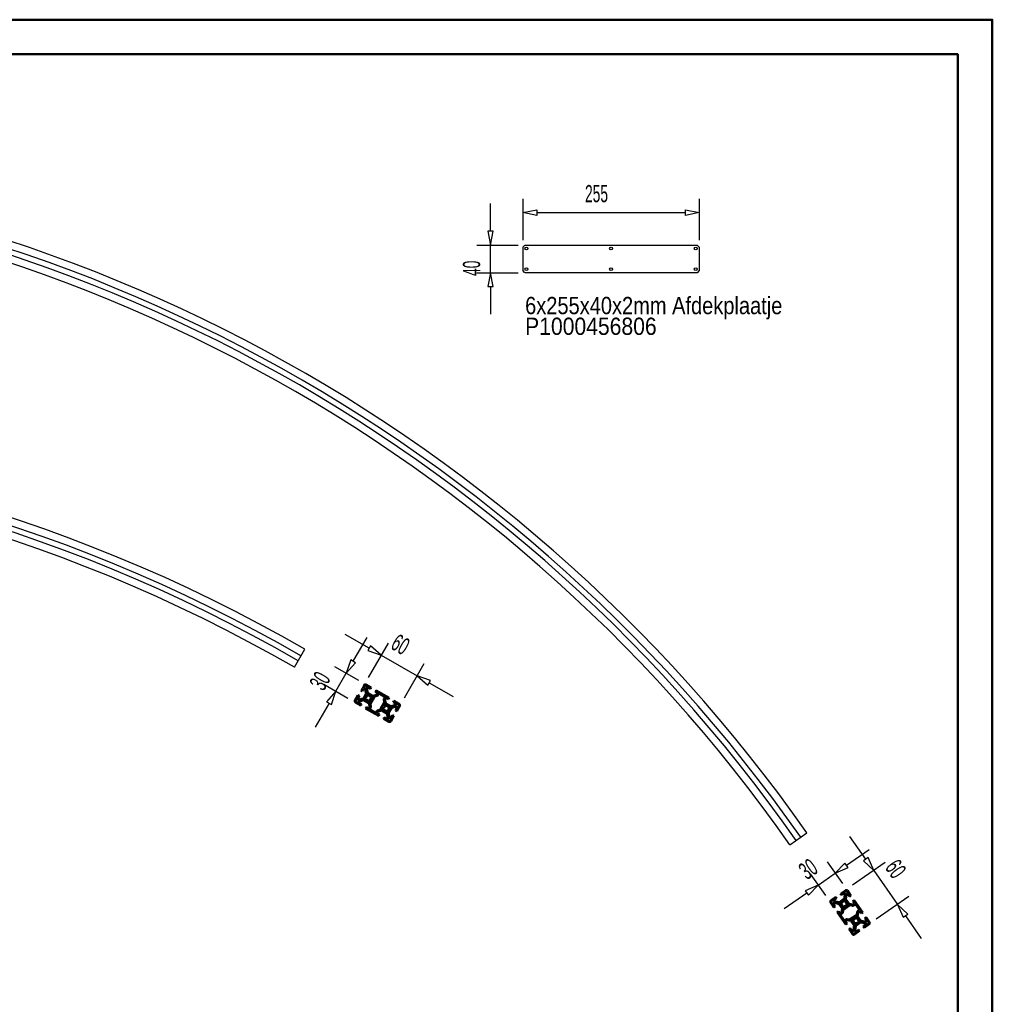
# Model space of a CAD drawing. Extents: x -7131 to -3051, y 12862 to 15712.
# Tile 3 of 3: x -4458 to -3051, y 14287 to 15712. Entities that reach past the tile are written whole.
import ezdxf
from ezdxf.enums import TextEntityAlignment as Align

# ---------------------------------------------------------------- set-up
doc = ezdxf.new("R2010")
doc.units = 0
doc.header["$MEASUREMENT"] = 0
doc.layers.get('0').update_dxf_attribs({"linetype": 'CONTINUOUS'})
for name, color, linetype in [('DIM49', 4, 'CONTINUOUS'), ('LE_GREEN', 3, 'CONTINUOUS'), ('TXT_ALL', 7, 'CONTINUOUS'), ('TXT_DIM49', 2, 'CONTINUOUS')]:
    doc.layers.add(name, color=color, linetype=linetype)
doc.layers.add('LE_ALL', color=7, linetype='CONTINUOUS', lineweight=50)

# ---------------------------------------------------------------- blocks, each defined once
blk = doc.blocks.new('_D3', base_point=(-3285.3, 14434.1))
at = {"layer": 'DIM49', "color": 1}
for p, q in [((-3261.9, 14487.9), (-3229.1, 14510.8)), ((-3289.7, 14492.8), (-3267.9, 14461.5)), ((-3264.2, 14491.1), (-3278.3, 14476.4)), ((-3278.3, 14476.4), (-3259.6, 14484.6)), ((-3259.6, 14484.6), (-3264.2, 14491.1)), ((-3314.3, 14475.6), (-3292.4, 14444.3)), ((-3302.9, 14459.2), (-3278.3, 14476.4)), ((-3302.9, 14459.2), (-3321.5, 14451)), ((-3321.5, 14451), (-3316.9, 14444.4)), ((-3316.9, 14444.4), (-3302.9, 14459.2)), ((-3319.2, 14447.7), (-3352, 14424.8))]:
    blk.add_line(p, q, dxfattribs=at)
at = {"layer": 'TXT_DIM49', "width": 0.596}
blk.add_text('30', height=25, rotation=35, dxfattribs=at).set_placement((-3310.3, 14472.3), align=Align.CENTER)
blk = doc.blocks.new('_D4', base_point=(-3263.5, 14451.8))
at = {"layer": 'DIM49', "color": 1}
for p, q in [((-3234, 14496.8), (-3256.9, 14529.6)), ((-3230.7, 14499.1), (-3237.3, 14494.5)), ((-3237.3, 14494.5), (-3222.5, 14480.4)), ((-3222.5, 14480.4), (-3230.7, 14499.1)), ((-3206.1, 14491.9), (-3253.2, 14458.9)), ((-3222.5, 14480.4), (-3188.1, 14431.3)), ((-3171.7, 14442.8), (-3218.8, 14409.8)), ((-3188.1, 14431.3), (-3179.9, 14412.6)), ((-3173.3, 14417.2), (-3188.1, 14431.3)), ((-3179.9, 14412.6), (-3173.3, 14417.2)), ((-3176.6, 14414.9), (-3153.7, 14382.1))]:
    blk.add_line(p, q, dxfattribs=at)
at = {"layer": 'TXT_DIM49', "width": 0.596}
blk.add_text('60', height=25, rotation=305, dxfattribs=at).set_placement((-3200.8, 14475.6), align=Align.CENTER)
blk = doc.blocks.new('_D8', base_point=(-3960.1, 14748.7))
at = {"layer": 'DIM49', "color": 1}
for p, q in [((-3952.5, 14802), (-3987.1, 14822)), ((-3925.1, 14809.4), (-3953.9, 14759.6)), ((-3950.5, 14805.5), (-3954.5, 14798.6)), ((-3954.5, 14798.6), (-3935.1, 14792)), ((-3935.1, 14792), (-3950.5, 14805.5)), ((-3935.1, 14792), (-3883.2, 14762)), ((-3873.2, 14779.4), (-3901.9, 14729.6)), ((-3883.2, 14762), (-3867.8, 14748.6)), ((-3863.8, 14755.5), (-3883.2, 14762)), ((-3867.8, 14748.6), (-3863.8, 14755.5)), ((-3865.8, 14752), (-3831.2, 14732))]:
    blk.add_line(p, q, dxfattribs=at)
at = {"layer": 'TXT_DIM49', "width": 0.596}
blk.add_text('60', height=25, rotation=330, dxfattribs=at).set_placement((-3913.4, 14796.8), align=Align.CENTER)
blk = doc.blocks.new('_D9', base_point=(-3972.4, 14723.5))
at = {"layer": 'DIM49', "color": 1}
for p, q in [((-3975.6, 14783.1), (-3955.6, 14817.7)), ((-3979.1, 14785.1), (-3985.6, 14765.8)), ((-3985.6, 14765.8), (-3972.1, 14781.1)), ((-3972.1, 14781.1), (-3979.1, 14785.1)), ((-4002.9, 14775.8), (-3968.2, 14755.7)), ((-4000.6, 14739.8), (-3985.6, 14765.8)), ((-4017.9, 14749.8), (-3983.2, 14729.7)), ((-4000.6, 14739.8), (-4014.1, 14724.4)), ((-4007.1, 14720.4), (-4000.6, 14739.8)), ((-4010.6, 14722.4), (-4030.6, 14687.8)), ((-4014.1, 14724.4), (-4007.1, 14720.4))]:
    blk.add_line(p, q, dxfattribs=at)
at = {"layer": 'TXT_DIM49', "width": 0.596}
blk.add_text('30', height=25, rotation=60, dxfattribs=at).set_placement((-4012.9, 14748.5), align=Align.CENTER)
blk = doc.blocks.new('_D42', base_point=(-3730.1, 15382.5))
at = {"layer": 'DIM49', "color": 1}
for p, q in [((-3730.1, 15452.5), (-3730.1, 15392.5)), ((-3475.1, 15452.5), (-3475.1, 15392.5)), ((-3730.1, 15432.5), (-3710.1, 15436.5)), ((-3710.1, 15436.5), (-3710.1, 15428.5)), ((-3495.1, 15428.5), (-3495.1, 15436.5)), ((-3495.1, 15436.5), (-3475.1, 15432.5)), ((-3710.1, 15428.5), (-3730.1, 15432.5)), ((-3710.1, 15432.5), (-3495.1, 15432.5)), ((-3475.1, 15432.5), (-3495.1, 15428.5))]:
    blk.add_line(p, q, dxfattribs=at)
at = {"layer": 'TXT_DIM49', "width": 0.596}
blk.add_text('255', height=25, rotation=360, dxfattribs=at).set_placement((-3623.6, 15447.5), align=Align.CENTER)
blk = doc.blocks.new('_D43', base_point=(-3726.9, 15345.5))
at = {"layer": 'DIM49', "color": 1}
for p, q in [((-3776.9, 15405.5), (-3776.9, 15445.5)), ((-3772.9, 15405.5), (-3780.9, 15405.5)), ((-3780.9, 15405.5), (-3776.9, 15385.5)), ((-3776.9, 15385.5), (-3772.9, 15405.5)), ((-3796.9, 15385.5), (-3736.9, 15385.5)), ((-3776.9, 15345.5), (-3776.9, 15385.5)), ((-3796.9, 15345.5), (-3736.9, 15345.5)), ((-3776.9, 15345.5), (-3780.9, 15325.5)), ((-3772.9, 15325.5), (-3776.9, 15345.5)), ((-3780.9, 15325.5), (-3772.9, 15325.5)), ((-3776.9, 15325.5), (-3776.9, 15285.5))]:
    blk.add_line(p, q, dxfattribs=at)
at = {"layer": 'TXT_DIM49', "width": 0.596}
blk.add_text('40', height=25, rotation=90, dxfattribs=at).set_placement((-3791.9, 15351.9), align=Align.CENTER)

msp = doc.modelspace()

# ---------------------------------------------------------------- linework, layer by layer
for p, q in [((-3960.1, 14748.7), (-3964.6, 14741)), ((-3343.8, 14517.6), (-3319.2, 14534.8)), ((-3263.5, 14451.8), (-3270.8, 14446.6))]:
    msp.add_line(p, q)
msp.add_lwpolyline([(-4060.7, 14774.5), (-4045.7, 14800.5, 0.267949), (-6322.8, 14800.5)], format="xyb")
for centre, radius, start, end in [((-5184.3, 13228.4), 2277.1, 35.0088, 144.9912), ((-5184.3, 13228.4), 2266.2, 35.0088, 144.9912), ((-5184.3, 13228.4), 2258.1, 35.0089, 144.9911), ((-5184.3, 13228.4), 2247.1, 35.0089, 144.9911), ((-5184.3, 12828.4), 2266.2, 60, 120), ((-5184.3, 12828.4), 2258.1, 60, 120), ((-5184.3, 12828.4), 2247.1, 60, 120)]:
    msp.add_arc(centre, radius, start, end)
at = {"layer": 'LE_ALL'}
for p, q in [((-3949.6, 14745), (-3957.4, 14749.5)), ((-3957.4, 14749.5), (-3949.6, 14745)), ((-3962.7, 14739.9), (-3964.6, 14741)), ((-3960.7, 14743.3), (-3962.7, 14739.9)), ((-3960.9, 14729.4), (-3956.8, 14736.5)), ((-3958.3, 14742.2), (-3960.4, 14743.4)), ((-3956.8, 14736.7), (-3958.2, 14742.1)), ((-3955.6, 14732.9), (-3956, 14735)), ((-3954.5, 14745), (-3955.7, 14742.9)), ((-3955.7, 14742.7), (-3954.3, 14737.4)), ((-3954.3, 14737.4), (-3954.8, 14739)), ((-3950.7, 14743.1), (-3954.2, 14745.1)), ((-3947.1, 14733.1), (-3954.2, 14737.2)), ((-3954.2, 14737.2), (-3947.1, 14733.1)), ((-3954.1, 14735.5), (-3953.4, 14733.5)), ((-3950.9, 14745.7), (-3949.6, 14745)), ((-3949.6, 14745), (-3950.7, 14743.1)), ((-3946.9, 14733.1), (-3941.6, 14734.5)), ((-3943.7, 14739), (-3942.6, 14740.9)), ((-3940.3, 14737), (-3943.7, 14739)), ((-3923.7, 14730), (-3942.6, 14740.9)), ((-3942.6, 14740.9), (-3941.4, 14740.2)), ((-3942.6, 14740.9), (-3923.7, 14730)), ((-3941.4, 14734.6), (-3940.2, 14736.8)), ((-3973.1, 14726.2), (-3968.7, 14734)), ((-3964.6, 14719), (-3972.4, 14723.5)), ((-3968.7, 14734), (-3966.7, 14732.9)), ((-3966.7, 14732.9), (-3968.7, 14729.4)), ((-3968.7, 14729.1), (-3966.5, 14727.9)), ((-3965.9, 14725.3), (-3967.1, 14723.2)), ((-3967, 14722.9), (-3963.5, 14720.9)), ((-3966.4, 14727.9), (-3961, 14729.3)), ((-3960.4, 14726.9), (-3965.7, 14725.4)), ((-3963.5, 14720.9), (-3964.8, 14721.6)), ((-3963.5, 14720.9), (-3964.6, 14719)), ((-3962.1, 14726.4), (-3960.4, 14726.9)), ((-3960.2, 14726.8), (-3953.1, 14722.7)), ((-3953.1, 14722.7), (-3960.2, 14726.8)), ((-3959.1, 14729.5), (-3957.1, 14730.2)), ((-3956.5, 14728), (-3958.6, 14727.7)), ((-3953.2, 14724.5), (-3953.9, 14726.5)), ((-3953, 14722.6), (-3952.5, 14720.9)), ((-3951.5, 14717.2), (-3953, 14722.6)), ((-3951.7, 14727.1), (-3951.3, 14725)), ((-3950.7, 14731.9), (-3948.7, 14732.3)), ((-3948.2, 14730.5), (-3950.1, 14729.7)), ((-3945.2, 14733.5), (-3946.9, 14733.1)), ((-3929.2, 14730.3), (-3930.2, 14728.6)), ((-3929.8, 14727.7), (-3928.3, 14722.4)), ((-3928.5, 14730), (-3929.7, 14727.9)), ((-3928.3, 14722.4), (-3928.8, 14724)), ((-3924.8, 14728.1), (-3928.2, 14730.1)), ((-3921.1, 14718.1), (-3928.2, 14722.2)), ((-3928.2, 14722.2), (-3921.1, 14718.1)), ((-3928.1, 14720.5), (-3927.4, 14718.5)), ((-3924.9, 14730.7), (-3923.7, 14730)), ((-3923.7, 14730), (-3924.8, 14728.1)), ((-3917.8, 14724), (-3916.7, 14725.9)), ((-3914.3, 14722), (-3917.8, 14724)), ((-3908.9, 14721.5), (-3916.7, 14725.9)), ((-3916.7, 14725.9), (-3915.4, 14725.2)), ((-3916.7, 14725.9), (-3908.9, 14721.5)), ((-3915.4, 14719.6), (-3914.2, 14721.8)), ((-3965.9, 14719.7), (-3964.6, 14719)), ((-3957.6, 14715), (-3956.5, 14716.9)), ((-3957.6, 14715), (-3956.4, 14714.2)), ((-3938.7, 14704), (-3957.6, 14715)), ((-3955.3, 14716.1), (-3956.5, 14716.9)), ((-3956.5, 14716.9), (-3953.1, 14714.9)), ((-3952.8, 14714.9), (-3951.6, 14717.1)), ((-3939.9, 14710.3), (-3941.1, 14708.2)), ((-3941, 14707.9), (-3937.6, 14705.9)), ((-3934.4, 14711.9), (-3939.7, 14710.4)), ((-3937.6, 14705.9), (-3938.8, 14706.6)), ((-3936.1, 14711.4), (-3934.4, 14711.9)), ((-3934.2, 14711.8), (-3927.1, 14707.7)), ((-3927.1, 14707.7), (-3934.2, 14711.8)), ((-3933.1, 14714.5), (-3931.2, 14715.2)), ((-3930.6, 14713), (-3932.6, 14712.7)), ((-3929.6, 14717.9), (-3930, 14720)), ((-3927.2, 14709.5), (-3927.9, 14711.5)), ((-3927, 14707.6), (-3926.5, 14705.9)), ((-3925.6, 14702.2), (-3927, 14707.6)), ((-3925.7, 14712.1), (-3925.3, 14710)), ((-3924.8, 14716.9), (-3922.7, 14717.3)), ((-3920.4, 14715.5), (-3924.5, 14708.4)), ((-3924.5, 14708.3), (-3923.1, 14702.9)), ((-3922.2, 14715.5), (-3924.2, 14714.7)), ((-3920.9, 14718.1), (-3915.6, 14719.5)), ((-3919.2, 14718.5), (-3920.9, 14718.1)), ((-3914.9, 14717.1), (-3920.3, 14715.6)), ((-3912.6, 14715.8), (-3914.8, 14717.1)), ((-3914.5, 14712.1), (-3912.5, 14715.5)), ((-3912.6, 14711), (-3914.5, 14712.1)), ((-3908.2, 14718.7), (-3912.6, 14711)), ((-3939.9, 14704.7), (-3938.7, 14704)), ((-3937.6, 14705.9), (-3938.7, 14704)), ((-3931.7, 14700), (-3930.6, 14701.9)), ((-3931.7, 14700), (-3930.4, 14699.2)), ((-3923.9, 14695.5), (-3931.7, 14700)), ((-3929.3, 14701.1), (-3930.6, 14701.9)), ((-3930.6, 14701.9), (-3927.1, 14699.9)), ((-3926.8, 14699.9), (-3925.6, 14702.1)), ((-3923, 14702.8), (-3920.9, 14701.5)), ((-3916.7, 14704), (-3921.2, 14696.2)), ((-3920.6, 14701.6), (-3918.6, 14705.1)), ((-3918.6, 14705.1), (-3916.7, 14704)), ((-3255.5, 14443.9), (-3260.7, 14451.3)), ((-3260.7, 14451.3), (-3255.5, 14443.9)), ((-3284.8, 14436.8), (-3277.4, 14442)), ((-3279.5, 14437.6), (-3278.1, 14435.6)), ((-3276.2, 14440.2), (-3279.4, 14437.9)), ((-3278, 14435.5), (-3272.5, 14434.5)), ((-3277.4, 14442), (-3276.2, 14440.2)), ((-3272.3, 14434.6), (-3265.6, 14439.3)), ((-3269.5, 14444.8), (-3270.8, 14446.6)), ((-3266.3, 14447.1), (-3269.5, 14444.8)), ((-3266.1, 14435.5), (-3265.5, 14437.5)), ((-3264.6, 14445), (-3266, 14447.1)), ((-3265.5, 14439.4), (-3264.5, 14444.9)), ((-3263.6, 14437.2), (-3263.8, 14435.1)), ((-3262, 14444.4), (-3263, 14439)), ((-3263, 14439), (-3262.7, 14440.7)), ((-3258.2, 14432.1), (-3263, 14438.8)), ((-3263, 14438.8), (-3258.2, 14432.1)), ((-3259.9, 14446), (-3261.9, 14444.6)), ((-3257.4, 14442.7), (-3259.6, 14445.9)), ((-3255.5, 14443.9), (-3257.4, 14442.7)), ((-3256.4, 14445.1), (-3255.5, 14443.9)), ((-3252.7, 14436), (-3250.9, 14437.3)), ((-3250.4, 14432.8), (-3252.7, 14436)), ((-3238.3, 14419.4), (-3250.9, 14437.3)), ((-3250.9, 14437.3), (-3250.1, 14436.1)), ((-3250.9, 14437.3), (-3238.3, 14419.4)), ((-3280.1, 14426.7), (-3285.3, 14434.1)), ((-3281, 14427.9), (-3280.1, 14426.7)), ((-3278.5, 14433), (-3280.6, 14431.5)), ((-3280.6, 14431.3), (-3278.3, 14428)), ((-3278.3, 14428), (-3280.1, 14426.7)), ((-3278.3, 14428), (-3279.2, 14429.2)), ((-3272.9, 14432), (-3278.4, 14433)), ((-3275.5, 14420.1), (-3273.7, 14421.3)), ((-3274.6, 14432.3), (-3272.9, 14432)), ((-3272.8, 14420.2), (-3273.7, 14421.3)), ((-3273.7, 14421.3), (-3271.4, 14418.1)), ((-3272.8, 14431.9), (-3268.1, 14425.2)), ((-3268.1, 14425.2), (-3272.8, 14431.9)), ((-3269, 14431.5), (-3271, 14432)), ((-3270.7, 14433.9), (-3268.6, 14433.7)), ((-3269, 14419.6), (-3268, 14425)), ((-3268, 14425), (-3268.3, 14423.3)), ((-3267.4, 14426.8), (-3267.2, 14428.9)), ((-3265, 14428.6), (-3265.5, 14426.5)), ((-3260.3, 14430.1), (-3262.5, 14430.3)), ((-3262.1, 14432.6), (-3260, 14432)), ((-3256.4, 14431.7), (-3258.1, 14432)), ((-3258.1, 14432), (-3252.6, 14431)), ((-3252.5, 14431.1), (-3250.5, 14432.5)), ((-3243.2, 14422), (-3244.9, 14420.8)), ((-3242.7, 14421.4), (-3244.7, 14420)), ((-3240.1, 14418.1), (-3242.4, 14421.4)), ((-3275.5, 14420.1), (-3274.6, 14418.9)), ((-3262.9, 14402.1), (-3275.5, 14420.1)), ((-3271.1, 14418), (-3269.1, 14419.4)), ((-3261.3, 14408.4), (-3263.4, 14407)), ((-3255.7, 14407.4), (-3261.2, 14408.4)), ((-3257.4, 14407.8), (-3255.7, 14407.4)), ((-3255.6, 14407.4), (-3250.9, 14400.6)), ((-3250.9, 14400.6), (-3255.6, 14407.4)), ((-3251.8, 14406.9), (-3253.8, 14407.4)), ((-3253.5, 14409.3), (-3251.4, 14409.1)), ((-3248.9, 14410.9), (-3248.3, 14412.9)), ((-3246.4, 14412.6), (-3246.6, 14410.5)), ((-3244.8, 14419.9), (-3245.8, 14414.4)), ((-3245.8, 14414.4), (-3245.5, 14416.1)), ((-3241, 14407.5), (-3245.8, 14414.3)), ((-3245.8, 14414.3), (-3241, 14407.5)), ((-3244.8, 14408), (-3242.8, 14407.4)), ((-3239.2, 14407.1), (-3240.9, 14407.4)), ((-3240.9, 14407.4), (-3235.4, 14406.5)), ((-3238.3, 14419.4), (-3240.1, 14418.1)), ((-3239.2, 14420.5), (-3238.3, 14419.4)), ((-3235.5, 14411.5), (-3233.7, 14412.7)), ((-3233.2, 14408.2), (-3235.5, 14411.5)), ((-3235.3, 14406.5), (-3233.3, 14407.9)), ((-3228.6, 14405.4), (-3233.7, 14412.7)), ((-3233.7, 14412.7), (-3232.9, 14411.5)), ((-3233.7, 14412.7), (-3228.6, 14405.4)), ((-3263.7, 14403.3), (-3262.9, 14402.1)), ((-3263.4, 14406.7), (-3261.1, 14403.4)), ((-3261.1, 14403.4), (-3262.9, 14402.1)), ((-3261.1, 14403.4), (-3261.9, 14404.6)), ((-3258.3, 14395.5), (-3256.5, 14396.8)), ((-3258.3, 14395.5), (-3257.4, 14394.3)), ((-3253.1, 14388.2), (-3258.3, 14395.5)), ((-3255.6, 14395.6), (-3256.5, 14396.8)), ((-3256.5, 14396.8), (-3254.2, 14393.5)), ((-3253.9, 14393.4), (-3251.9, 14394.9)), ((-3251.8, 14395), (-3250.8, 14400.5)), ((-3250.8, 14400.5), (-3251.1, 14398.7)), ((-3243, 14392.8), (-3250.4, 14387.7)), ((-3250.2, 14402.3), (-3250, 14404.4)), ((-3248.3, 14400), (-3249.3, 14394.6)), ((-3249.3, 14394.4), (-3247.8, 14392.4)), ((-3247.8, 14404), (-3248.3, 14401.9)), ((-3241.5, 14404.9), (-3248.2, 14400.2)), ((-3247.6, 14392.3), (-3244.3, 14394.6)), ((-3243.1, 14405.6), (-3245.2, 14405.7)), ((-3244.3, 14394.6), (-3243, 14392.8)), ((-3235.9, 14403.9), (-3241.3, 14404.9)), ((-3237.6, 14399.3), (-3234.4, 14401.6)), ((-3236.4, 14397.5), (-3237.6, 14399.3)), ((-3229.1, 14402.6), (-3236.4, 14397.5)), ((-3234.3, 14401.8), (-3235.7, 14403.9))]:
    msp.add_line(p, q, dxfattribs=at)
at = {"layer": 'LE_ALL', "color": 10}
for points in [[(-7131, 12861.7), (-3051, 12861.7), (-3051, 15711.7), (-7131, 15711.7), (-7131, 12861.7)], [(-7081, 12911.7), (-3101, 12911.7), (-3101, 15661.7), (-7081, 15661.7), (-7081, 12911.7)]]:
    msp.add_lwpolyline(points, dxfattribs=at)
at = {"layer": 'LE_ALL'}
for points in [[(-3960.3, 14745.9, 0.414214), (-3959.9, 14744.6), (-3958, 14743.5, 0.414214), (-3956.6, 14743.8), (-3955.5, 14745.7, 0.414214), (-3955.9, 14747.1), (-3957.8, 14748.2, 0.414214), (-3959.2, 14747.8), (-3960.3, 14745.9)], [(-3957.1, 14730.2), (-3959.1, 14729.5, 0.087489), (-3958.6, 14727.7), (-3956.5, 14728, 0.23088), (-3953.9, 14726.5), (-3953.2, 14724.5, 0.087489), (-3951.3, 14725), (-3951.7, 14727.1, 0.23088), (-3950.1, 14729.7), (-3948.2, 14730.5, 0.087489), (-3948.7, 14732.3), (-3950.7, 14731.9, 0.23088), (-3953.4, 14733.5), (-3954.1, 14735.5, 0.087489), (-3956, 14735), (-3955.6, 14732.9, 0.23088), (-3957.1, 14730.2)], [(-3950.7, 14722.1, 0.198912), (-3950.8, 14721), (-3949.9, 14717.5, -0.198912), (-3950.1, 14716.4), (-3951, 14714.8, 0.414214), (-3950.4, 14712.7), (-3944.2, 14709.1, 0.414214), (-3942.2, 14709.7), (-3941.2, 14711.3, -0.198912), (-3940.3, 14712), (-3936.9, 14712.9, 0.198912), (-3936, 14713.6), (-3930.6, 14722.9, 0.198912), (-3930.5, 14724), (-3931.4, 14727.4, -0.198912), (-3931.2, 14728.6), (-3930.3, 14730.2, 0.414214), (-3930.9, 14732.2), (-3937.1, 14735.8, 0.414214), (-3939.1, 14735.3), (-3940.1, 14733.7, -0.198912), (-3941, 14733), (-3944.4, 14732.1, 0.198912), (-3945.3, 14731.4), (-3950.7, 14722.1)], [(-3970.8, 14727.7), (-3971.9, 14725.8, 0.414214), (-3971.5, 14724.5), (-3969.6, 14723.4, 0.414214), (-3968.2, 14723.7), (-3967.1, 14725.6, 0.414214), (-3967.5, 14727), (-3969.4, 14728.1, 0.414214), (-3970.8, 14727.7)], [(-3931.2, 14715.2), (-3933.1, 14714.5, 0.087489), (-3932.6, 14712.7), (-3930.6, 14713, 0.23088), (-3927.9, 14711.5), (-3927.2, 14709.5, 0.087489), (-3925.3, 14710), (-3925.7, 14712.1, 0.23088), (-3924.2, 14714.7), (-3922.2, 14715.5, 0.087489), (-3922.7, 14717.3), (-3924.8, 14716.9, 0.23088), (-3927.4, 14718.5), (-3928.1, 14720.5, 0.087489), (-3930, 14720), (-3929.6, 14717.9, 0.23088), (-3931.2, 14715.2)], [(-3913.1, 14721.2), (-3914.2, 14719.3, 0.414214), (-3913.8, 14718), (-3911.9, 14716.9, 0.414214), (-3910.5, 14717.2), (-3909.4, 14719.1, 0.414214), (-3909.8, 14720.5), (-3911.7, 14721.6, 0.414214), (-3913.1, 14721.2)], [(-3924.7, 14701.1), (-3925.8, 14699.2, 0.414214), (-3925.4, 14697.9), (-3923.5, 14696.8, 0.414214), (-3922.1, 14697.1), (-3921, 14699, 0.414214), (-3921.4, 14700.4), (-3923.3, 14701.5, 0.414214), (-3924.7, 14701.1)], [(-3264.8, 14449.3, 0.414214), (-3265, 14447.9), (-3263.8, 14446.1, 0.414214), (-3262.4, 14445.8), (-3260.6, 14447.1, 0.414214), (-3260.3, 14448.5), (-3261.6, 14450.3, 0.414214), (-3263, 14450.5), (-3264.8, 14449.3)], [(-3282, 14437.2), (-3283.8, 14435.9, 0.414214), (-3284, 14434.6), (-3282.8, 14432.8, 0.414214), (-3281.4, 14432.5), (-3279.6, 14433.8, 0.414214), (-3279.3, 14435.2), (-3280.6, 14437, 0.414214), (-3282, 14437.2)], [(-3268.6, 14433.7), (-3270.7, 14433.9, 0.087489), (-3271, 14432), (-3269, 14431.5, 0.23088), (-3267.2, 14428.9), (-3267.4, 14426.8, 0.087489), (-3265.5, 14426.5), (-3265, 14428.6, 0.23088), (-3262.5, 14430.3), (-3260.3, 14430.1, 0.087489), (-3260, 14432), (-3262.1, 14432.6, 0.23088), (-3263.8, 14435.1), (-3263.6, 14437.2, 0.087489), (-3265.5, 14437.5), (-3266.1, 14435.5, 0.23088), (-3268.6, 14433.7)], [(-3266.2, 14423.6, 0.198912), (-3266.8, 14422.6), (-3267.4, 14419.1, -0.198912), (-3268, 14418.2), (-3269.5, 14417.1, 0.414214), (-3269.9, 14415), (-3265.8, 14409.1, 0.414214), (-3263.7, 14408.7), (-3262.2, 14409.8, -0.198912), (-3261, 14410.1), (-3257.5, 14409.4, 0.198912), (-3256.4, 14409.7), (-3247.7, 14415.8, 0.198912), (-3247, 14416.8), (-3246.4, 14420.3, -0.198912), (-3245.8, 14421.3), (-3244.3, 14422.3, 0.414214), (-3243.9, 14424.4), (-3248, 14430.3, 0.414214), (-3250.1, 14430.7), (-3251.7, 14429.6, -0.198912), (-3252.8, 14429.4), (-3256.3, 14430, 0.198912), (-3257.4, 14429.7), (-3266.2, 14423.6)], [(-3251.4, 14409.1), (-3253.5, 14409.3, 0.087489), (-3253.8, 14407.4), (-3251.8, 14406.9, 0.23088), (-3250, 14404.4), (-3250.2, 14402.3, 0.087489), (-3248.3, 14401.9), (-3247.8, 14404, 0.23088), (-3245.2, 14405.7), (-3243.1, 14405.6, 0.087489), (-3242.8, 14407.4), (-3244.8, 14408, 0.23088), (-3246.6, 14410.5), (-3246.4, 14412.6, 0.087489), (-3248.3, 14412.9), (-3248.9, 14410.9, 0.23088), (-3251.4, 14409.1)], [(-3232.5, 14406.9), (-3234.3, 14405.7, 0.414214), (-3234.5, 14404.3), (-3233.2, 14402.5, 0.414214), (-3231.8, 14402.2), (-3230, 14403.5, 0.414214), (-3229.8, 14404.9), (-3231.1, 14406.7, 0.414214), (-3232.5, 14406.9)], [(-3251.5, 14393.6), (-3253.3, 14392.4, 0.414214), (-3253.5, 14391), (-3252.2, 14389.2, 0.414214), (-3250.9, 14388.9), (-3249, 14390.2, 0.414214), (-3248.8, 14391.6), (-3250.1, 14393.4, 0.414214), (-3251.5, 14393.6)]]:
    msp.add_lwpolyline(points, format="xyb", dxfattribs=at)
for points in [[(-3916.7, 14726), (-3915, 14725), (-3916.7, 14726)], [(-3233.7, 14412.8), (-3232.6, 14411.1), (-3233.7, 14412.8)]]:
    msp.add_lwpolyline(points, dxfattribs=at)
for centre, radius, start, end in [((-3958.4, 14747.7), 2, 60, 150), ((-3960.5, 14743.2), 0.2, 60, 150), ((-3958.4, 14742), 0.2, 15, 60), ((-3957, 14736.6), 0.2, -30, 15), ((-3953.6, 14730), 5.5, 95, 115), ((-3955.5, 14742.8), 0.2, 150, -165), ((-3954.3, 14744.9), 0.2, 60, 150), ((-3954.1, 14737.4), 0.2, -165, -120), ((-3941.6, 14734.7), 0.2, -75, -30), ((-3940.4, 14736.9), 0.2, -30, 60), ((-3971.4, 14725.2), 2, 150, -120), ((-3968.6, 14729.3), 0.2, 150, -120), ((-3966.9, 14723.1), 0.2, 150, -120), ((-3966.4, 14728.1), 0.2, -120, -75), ((-3965.7, 14725.2), 0.2, 105, 150), ((-3961.1, 14729.5), 0.2, -75, -30), ((-3960.3, 14726.7), 0.2, 60, 105), ((-3953.6, 14730), 5.5, -175, -155), ((-3953.6, 14730), 5.5, -85, -65), ((-3953.2, 14722.5), 0.2, 15, 60), ((-3953.6, 14730), 5.5, 5, 25), ((-3947, 14733.3), 0.2, -120, -75), ((-3927.7, 14715), 5.5, 95, 115), ((-3929.6, 14727.8), 0.2, 150, -165), ((-3928.3, 14729.9), 0.2, 60, 150), ((-3928.1, 14722.4), 0.2, -165, -120), ((-3914.4, 14721.9), 0.2, -30, 60), ((-3909.9, 14719.7), 2, -30, 60), ((-3953, 14715), 0.2, -120, -30), ((-3951.7, 14717.2), 0.2, -30, 15), ((-3940.9, 14708.1), 0.2, 150, -120), ((-3939.7, 14710.2), 0.2, 105, 150), ((-3934.3, 14711.7), 0.2, 60, 105), ((-3927.7, 14715), 5.5, -175, -155), ((-3927.7, 14715), 5.5, -85, -65), ((-3927.2, 14707.5), 0.2, 15, 60), ((-3924.3, 14708.3), 0.2, 150, -165), ((-3927.7, 14715), 5.5, 5, 25), ((-3921, 14718.3), 0.2, -120, -75), ((-3920.2, 14715.4), 0.2, 105, 150), ((-3915.6, 14719.7), 0.2, -75, -30), ((-3914.9, 14716.9), 0.2, 60, 105), ((-3912.7, 14715.6), 0.2, -30, 60), ((-3927, 14700), 0.2, -120, -30), ((-3925.8, 14702.2), 0.2, -30, 15), ((-3922.9, 14697.2), 2, -120, -30), ((-3922.9, 14702.9), 0.2, -165, -120), ((-3920.8, 14701.7), 0.2, -120, -30), ((-3262.3, 14450.1), 2, 35, 125), ((-3283.6, 14435.2), 2, 125, -145), ((-3279.3, 14437.7), 0.2, 125, -145), ((-3277.9, 14435.7), 0.2, -145, -100), ((-3266.1, 14446.9), 0.2, 35, 125), ((-3265.7, 14439.5), 0.2, -55, -10), ((-3265.5, 14432), 5.5, 70, 90), ((-3264.7, 14444.9), 0.2, -10, 35), ((-3262.8, 14438.9), 0.2, 170, -145), ((-3261.8, 14444.4), 0.2, 125, 170), ((-3259.8, 14445.8), 0.2, 35, 125), ((-3280.5, 14431.4), 0.2, 125, -145), ((-3278.4, 14432.8), 0.2, 80, 125), ((-3273, 14431.8), 0.2, 35, 80), ((-3272.4, 14434.7), 0.2, -100, -55), ((-3265.5, 14432), 5.5, 160, 180), ((-3268.2, 14425.1), 0.2, -10, 35), ((-3265.5, 14432), 5.5, -110, -90), ((-3265.5, 14432), 5.5, -20, 0), ((-3258.1, 14432.2), 0.2, -145, -100), ((-3252.6, 14431.2), 0.2, -100, -55), ((-3250.6, 14432.6), 0.2, -55, 35), ((-3242.6, 14421.3), 0.2, 35, 125), ((-3271.2, 14418.2), 0.2, -145, -55), ((-3269.2, 14419.6), 0.2, -55, -10), ((-3263.2, 14406.8), 0.2, 125, -145), ((-3261.2, 14408.2), 0.2, 80, 125), ((-3255.8, 14407.3), 0.2, 35, 80), ((-3248.3, 14407.4), 5.5, 160, 180), ((-3248.3, 14407.4), 5.5, 70, 90), ((-3245.6, 14414.4), 0.2, 170, -145), ((-3244.6, 14419.8), 0.2, 125, 170), ((-3248.3, 14407.4), 5.5, -20, 0), ((-3240.9, 14407.6), 0.2, -145, -100), ((-3233.4, 14408.1), 0.2, -55, 35), ((-3254, 14393.6), 0.2, -145, -55), ((-3252, 14395), 0.2, -55, -10), ((-3251, 14400.5), 0.2, -10, 35), ((-3248.3, 14407.4), 5.5, -110, -90), ((-3249.1, 14394.5), 0.2, 170, -145), ((-3248.1, 14400), 0.2, 125, 170), ((-3241.4, 14404.7), 0.2, 80, 125), ((-3235.9, 14403.8), 0.2, 35, 80), ((-3235.4, 14406.7), 0.2, -100, -55), ((-3234.5, 14401.7), 0.2, -55, 35), ((-3230.2, 14404.2), 2, -55, 35), ((-3251.5, 14389.3), 2, -145, -55), ((-3247.7, 14392.5), 0.2, -145, -55)]:
    msp.add_arc(centre, radius, start, end, dxfattribs=at)
for centre, major_axis, ratio, start_param, end_param in [((-3960.4, 14726.6), (-0.148, -0.289), 0.650406, 3.518624, 3.671896), ((-3953.9, 14729.4), (2.89, -1.55), 0.873085, 4.167695, 4.412465), ((-3954.1, 14729.1), (2.56, -1.48), 0.843868, 4.44058, 4.71142), ((-3954.2, 14730), (-1.3, -3.21), 0.877034, 4.05827, 4.181288), ((-3954.1, 14729.1), (2.56, -1.48), 0.843814, 4.711421, 4.983281), ((-3954, 14729.5), (2.79, -1.73), 0.873037, 5.011288, 5.256975), ((-3953.2, 14730.5), (2.79, -1.73), 0.873037, 1.869695, 2.115383), ((-3953.3, 14722.3), (-0.273, -0.371), 0.65981, 3.090438, 3.215415), ((-3953.3, 14722.3), (-0.259, -0.36), 0.659474, 2.953599, 3.083275), ((-3953.1, 14730.8), (2.56, -1.48), 0.843814, 1.752732, 1.841688), ((-3953.1, 14730.8), (2.56, -1.48), 0.843868, 1.298987, 1.385378), ((-3952.7, 14729.5), (-1.44, -2.65), 0.816418, 1.140222, 1.287394), ((-3953.4, 14730.6), (2.89, -1.55), 0.873085, 1.026102, 1.270873), ((-3952.6, 14729.4), (-1.41, -2.48), 0.792767, 1.302681, 1.43538), ((-3952.4, 14729.3), (-1.35, -2.34), 0.771183, 1.441176, 1.581266), ((-3952.4, 14729.3), (-1.35, -2.34), 0.772157, 1.581286, 1.72226), ((-3952.6, 14729.4), (-1.47, -2.48), 0.797389, 1.730351, 1.862719), ((-3952.8, 14729.4), (-1.61, -2.6), 0.82145, 1.880252, 2.015355), ((-3953.4, 14729.6), (-2.14, -2.73), 0.878162, 2.109117, 2.228228), ((-3934.4, 14711.6), (-0.148, -0.289), 0.650406, 3.518624, 3.671896), ((-3927.9, 14714.4), (2.89, -1.55), 0.873085, 4.167695, 4.412465), ((-3928.2, 14714.1), (2.56, -1.48), 0.843868, 4.44058, 4.71142), ((-3928.2, 14715), (-1.3, -3.21), 0.877034, 4.05827, 4.181288), ((-3928.2, 14714.1), (2.56, -1.48), 0.843814, 4.711421, 4.983281), ((-3928.1, 14714.5), (2.79, -1.73), 0.873037, 5.011288, 5.256975), ((-3927.3, 14715.5), (2.79, -1.73), 0.873037, 1.869695, 2.115383), ((-3927.3, 14707.3), (-0.273, -0.371), 0.65981, 3.090438, 3.215415), ((-3927.3, 14707.3), (-0.259, -0.36), 0.659474, 2.953599, 3.083275), ((-3927.2, 14715.8), (2.56, -1.48), 0.843814, 1.752732, 1.841688), ((-3927.2, 14715.8), (2.56, -1.48), 0.843868, 1.298987, 1.385378), ((-3926.7, 14714.5), (-1.44, -2.65), 0.816418, 1.140222, 1.287394), ((-3927.4, 14715.6), (2.89, -1.55), 0.873085, 1.026102, 1.270873), ((-3926.6, 14714.4), (-1.41, -2.48), 0.792767, 1.302681, 1.43538), ((-3926.4, 14714.3), (-1.35, -2.34), 0.771183, 1.441176, 1.581266), ((-3926.4, 14714.3), (-1.35, -2.34), 0.772157, 1.581286, 1.72226), ((-3926.6, 14714.4), (-1.47, -2.48), 0.797389, 1.730351, 1.862719), ((-3926.8, 14714.4), (-1.61, -2.6), 0.82145, 1.880252, 2.015355), ((-3927.4, 14714.6), (-2.14, -2.73), 0.878162, 2.109117, 2.228228), ((-3266, 14432.3), (2.53, 2.36), 0.877034, 0.916678, 1.039695), ((-3273.1, 14431.8), (0.256, 0.2), 0.650406, 0.377032, 0.530303), ((-3266, 14431.6), (1.97, -2.62), 0.873085, 4.167695, 4.412465), ((-3266.3, 14431.4), (1.7, -2.43), 0.843868, 4.44058, 4.71142), ((-3266.3, 14431.4), (1.7, -2.42), 0.843814, 4.711421, 4.983281), ((-3268.5, 14424.9), (0.404, 0.22), 0.65981, 6.232031, 6.357008), ((-3268.4, 14425), (0.387, 0.217), 0.659474, 6.095191, 6.224868), ((-3266.1, 14431.7), (1.79, -2.75), 0.873037, 5.011288, 5.256975), ((-3264.9, 14431.2), (2.43, 1.8), 0.816418, 4.281815, 4.428986), ((-3264.8, 14431), (2.32, 1.65), 0.792767, 4.444273, 4.576973), ((-3264.9, 14432.3), (1.79, -2.75), 0.873037, 1.869695, 2.115383), ((-3264.7, 14430.8), (2.21, 1.55), 0.771183, 4.582769, 4.722859), ((-3264.7, 14430.9), (2.22, 1.55), 0.772157, 4.722878, 4.863853), ((-3264.7, 14432.6), (1.7, -2.42), 0.843814, 1.752732, 1.841688), ((-3264.8, 14431), (2.38, 1.63), 0.797389, 4.871943, 5.004311), ((-3265, 14431.2), (2.56, 1.67), 0.82145, 5.021845, 5.156948), ((-3265.4, 14431.5), (3.09, 1.57), 0.878162, 5.25071, 5.369821), ((-3264.7, 14432.6), (1.7, -2.43), 0.843868, 1.298987, 1.385378), ((-3265, 14432.4), (1.97, -2.62), 0.873085, 1.026102, 1.270873), ((-3255.9, 14407.2), (0.256, 0.2), 0.650406, 0.377032, 0.530303), ((-3248.8, 14407), (1.97, -2.62), 0.873085, 4.167695, 4.412465), ((-3248.8, 14407.7), (2.53, 2.36), 0.877034, 0.916678, 1.039695), ((-3247.7, 14407.7), (1.79, -2.75), 0.873037, 1.869695, 2.115383), ((-3247.5, 14408), (1.7, -2.42), 0.843814, 1.752732, 1.841688), ((-3247.5, 14408), (1.7, -2.43), 0.843868, 1.298987, 1.385378), ((-3247.8, 14407.9), (1.97, -2.62), 0.873085, 1.026102, 1.270873), ((-3249.1, 14406.9), (1.7, -2.43), 0.843868, 4.44058, 4.71142), ((-3249.1, 14406.9), (1.7, -2.42), 0.843814, 4.711421, 4.983281), ((-3251.3, 14400.4), (0.404, 0.22), 0.65981, 6.232031, 6.357008), ((-3251.2, 14400.4), (0.387, 0.217), 0.659474, 6.095191, 6.224868), ((-3248.9, 14407.1), (1.79, -2.75), 0.873037, 5.011288, 5.256975), ((-3247.7, 14406.6), (2.43, 1.8), 0.816418, 4.281815, 4.428986), ((-3247.6, 14406.4), (2.32, 1.65), 0.792767, 4.444273, 4.576973), ((-3247.5, 14406.3), (2.21, 1.55), 0.771183, 4.582769, 4.722859), ((-3247.5, 14406.3), (2.22, 1.55), 0.772157, 4.722878, 4.863853), ((-3247.6, 14406.4), (2.38, 1.63), 0.797389, 4.871943, 5.004311), ((-3247.8, 14406.6), (2.56, 1.67), 0.82145, 5.021845, 5.156948), ((-3248.2, 14406.9), (3.09, 1.57), 0.878162, 5.25071, 5.369821)]:
    msp.add_ellipse(centre, major_axis=major_axis, ratio=ratio, start_param=start_param, end_param=end_param, dxfattribs=at)
at = {"layer": 'LE_GREEN'}
for p, q in [((-3730.1, 15382.5), (-3727.1, 15385.5)), ((-3730.1, 15382.5), (-3730.1, 15348.5)), ((-3727.1, 15345.5), (-3730.1, 15348.5))]:
    msp.add_line(p, q, dxfattribs=at)
msp.add_lwpolyline([(-3726.9, 15385.5), (-3478.1, 15385.5), (-3475.1, 15382.5), (-3475.1, 15348.5), (-3478.1, 15345.5), (-3726.9, 15345.5)], dxfattribs=at)
for centre in [(-3725.1, 15380.5), (-3602.6, 15380.5), (-3480.1, 15380.5), (-3725.1, 15350.5), (-3602.6, 15350.5), (-3480.1, 15350.5)]:
    msp.add_circle(centre, 2, dxfattribs=at)

# ---------------------------------------------------------------- block references
at = {"layer": 'DIM49'}
for name, p in [('_D42', (-3730.1, 15382.5)), ('_D43', (-3726.9, 15345.5)), ('_D8', (-3960.1, 14748.7)), ('_D9', (-3972.4, 14723.5)), ('_D4', (-3263.5, 14451.8)), ('_D3', (-3285.3, 14434.1))]:
    msp.add_blockref(name, p, dxfattribs=at)

# ---------------------------------------------------------------- texts
at = {"layer": 'TXT_ALL', "color": 4}
for s, width, p in [('6x255x40x2mm Afdekplaatje', 0.867, (-3726.9, 15285.5)), ('P1000456806', 0.914, (-3726.9, 15255.5))]:
    msp.add_text(s, height=25, dxfattribs=dict(at, width=width)).set_placement(p)

doc.saveas('drawing.dxf')
